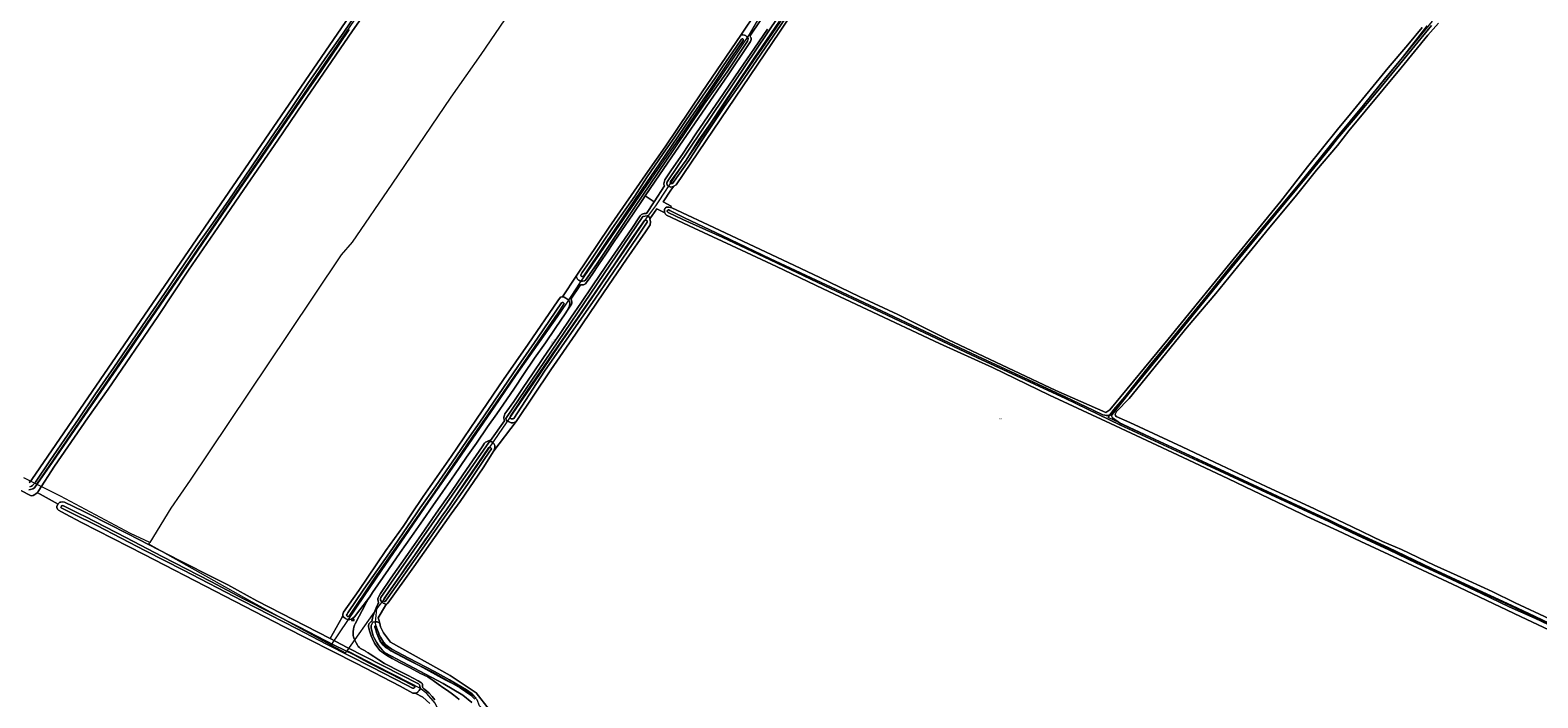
# Model space of a CAD drawing. Header units: metres. Extents: x 250001 to 257773, y 598992 to 609118.
# Tile 238 of 256: x 252382 to 253095, y 602631 to 602946. Entities that reach past the tile are written whole.
import ezdxf
from ezdxf.enums import TextEntityAlignment as Align
from ezdxf.lldxf.tags import DXFTag

# ---------------------------------------------------------------- set-up
doc = ezdxf.new("R2010")
doc.units = ezdxf.units.M
for name, color, linetype, lineweight in [('B-WE-GR-BOUWLAND-GV', 252, 'Continuous', 13), ('B-WE-GR-GROENVOORZIENING-GV', 252, 'Continuous', 18), ('B-WE-KG-GRENS_PERCEEL-G', 150, 'KG-PERCEEL', 18), ('B-WE-KG-GRENS_PERCEEL-S', 150, 'Continuous', 25), ('B-WE-OG-TOPOGRAFIE-T18', 2, 'Continuous', 18), ('B-WE-OG-WATER-GV', 252, 'Continuous', 18), ('B-WE-OG-WATER_SLOOT-GV', 252, 'Continuous', 18), ('B-WE-VH-VERHARDING_GESLOTEN-GV', 252, 'Continuous', 18), ('B-WE-VW-VERKEERSTEKEN_BORD-S', 252, 'Continuous', 25), ('X-XX-AL-REFERENTIE-G', 7, 'Continuous', 18)]:
    doc.layers.add(name, color=color, linetype=linetype, lineweight=lineweight)
doc.styles.add('NLCS-ISO', font='NLCS-ISO.ttf')
doc.styles.add('NLCS-ISO-ANNOTATIEF-T18', font='NLCS-ISO.ttf', dxfattribs={"height": 1.8})
doc.styles.get("Standard").update_dxf_attribs({"font": 'NLCS-ISO.ttf'})
tags = doc.linetypes.add('KG-PERCEEL', pattern='A,5.5,-2,["P",Standard,S=1.8,R=0,X=-0.5,Y=-0.9],-2,5.5,-2,[5,NLCS.SHX,S=0.75,R=0,X=0,Y=0],-2', length=19).pattern_tags.tags
tags[6] = DXFTag(74, 10)

# ---------------------------------------------------------------- blocks, each defined once
blk = doc.blocks.new('SKG-PERCEELNUMMER-SO')
at = {"style": 'NLCS-ISO', "oblique": 10, "flags": 1}
blk.add_attdef('GEMEENTECODE', text='', height=1.8, dxfattribs=at).set_placement((0, 2.6), align=Align.MIDDLE_CENTER)
at = {"style": 'NLCS-ISO', "oblique": 10}
blk.add_attdef('SECTIE', text='', height=1.8, dxfattribs=at).set_placement((-0.5, 0), align=Align.MIDDLE_RIGHT)
blk.add_attdef('PERCEELNUMMER', text='', height=1.8, dxfattribs=at).set_placement((0.5, 0), align=Align.MIDDLE_LEFT)
blk = doc.blocks.new('BS2021-132-Xref-KAD-20210617')
at = {"layer": 'B-WE-KG-GRENS_PERCEEL-G', "flags": 128}
for points in [[(252847.31, 603298.506), (252846.79, 603298.647), (252844.22, 603296.741), (252842.066, 603294.587), (252793.852, 603224.559), (252790.318, 603219.847), (252780.478, 603205.303), (252773.207, 603194.61), (252769.785, 603189.049), (252750.963, 603161.672), (252730.859, 603132.585), (252719.311, 603115.902), (252713.748, 603108.203), (252681.238, 603059.866), (252650.012, 603014.524), (252642.742, 603004.257), (252595.26, 602934.533), (252581.145, 602914.428), (252553.338, 602873.363), (252534.518, 602845.987), (252529.385, 602839.998), (252504.148, 602802.355), (252457.949, 602733.487), (252448.967, 602720.226), (252438.984, 602704.039)], [(252524.596, 602655.602), (252540.359, 602678.812), (252548.437, 602690.687), (252570.734, 602723.312), (252582.968, 602740.75), (252601.718, 602767.937), (252612.171, 602783.187), (252631.453, 602810.687), (252635.921, 602817.125), (252642.359, 602827.062), (252677.578, 602878.25), (252689.125, 602895), (252722.234, 602944), (252726.703, 602951.625), (252731.984, 602958.937), (252742.046, 602973.875), (252753.578, 602991.062), (252764.484, 603007.437), (252774.578, 603022.625), (252778.078, 603027.5), (252781.39, 603031.937), (252793.454, 603049.812), (252819.406, 603087.812), (252828.204, 603101.187), (252832.954, 603109.125), (252838.5, 603117.312), (252848.266, 603130.812), (252851.562, 603135.75), (252853.718, 603138.812), (252857.188, 603145.437), (252860.218, 603150.75), (252874.726, 603179.489), (252880.382, 603190.803), (252884.908, 603201.269), (252886.04, 603206.078), (252887.172, 603212.584), (252887.172, 603218.524), (252886.606, 603224.747), (252883.494, 603236.627), (252864.26, 603285.562), (252859.452, 603292.632)], [(253123.74, 602654.381), (252891.704, 602763.079), (253044.882, 602950.299), (252927.102, 603016.446), (252965.42, 603077.707), (252898.492, 603125.771), (252924.76, 603164.162)], [(252661.633, 603135.252), (252385.382, 602731.618)], [(252546.22, 602672.707), (252550.179, 602677.767), (252550.515, 602678.312), (252558.203, 602689.437), (252568.171, 602703.75), (252583.531, 602725.687), (252591.593, 602737.187), (252603.953, 602755.5), (252608.921, 602762.562), (252620.281, 602779.375), (252632.796, 602797.812), (252643.515, 602813.125), (252657.031, 602833.062), (252666.156, 602846.187), (252673.25, 602856.75), (252677.953, 602863.062), (252679.562, 602865.437), (252686.906, 602876.75), (252687.14, 602877.125), (252700.781, 602897), (252719.437, 602924.625), (252731.312, 602941.937), (252740.359, 602955.062), (252753.859, 602975.375), (252764.046, 602990.25), (252772.187, 603002.812), (252781.516, 603016.875), (252846.102, 603111.337)], [(252385.382, 602731.618), (252379.515, 602734.552)], [(252438.984, 602704.039), (252429.879, 602708.242), (252396.805, 602725.907), (252385.382, 602731.618)], [(252524.596, 602655.602), (252487.24, 602675.87), (252438.501, 602703.27), (252438.984, 602704.039)], [(252532.179, 602652.924), (252546.22, 602672.707)], [(252595.371, 602626.159), (252594.758, 602626.924), (252593.551, 602629.742), (252591.939, 602631.353), (252589.123, 602633.365), (252585.096, 602635.781), (252578.654, 602639.002), (252561.746, 602648.261), (252552.488, 602653.092), (252550.475, 602654.299), (252549.266, 602655.507), (252547.656, 602657.52), (252546.047, 602661.546), (252545.645, 602666.377), (252546.22, 602672.707)], [(252524.596, 602655.602), (252531.443, 602651.887), (252532.179, 602652.924)], [(252343.736, 602290.929), (252344.984, 602292.375), (252349.015, 602297.937), (252356.75, 602308.437), (252376.125, 602335.5), (252386.125, 602349.312), (252401.484, 602370.562), (252411.625, 602384.5), (252427.156, 602406), (252451.453, 602439.812), (252465.609, 602459.75), (252476.734, 602475.437), (252487.14, 602489.562), (252496.468, 602502.625), (252510.437, 602521.875), (252528.515, 602547.062), (252543.171, 602567.375), (252554.312, 602582.875), (252565.015, 602597.687), (252569.437, 602603.937), (252575.187, 602612.5), (252576.234, 602616), (252576.375, 602620), (252575.5, 602624.562), (252573.781, 602628.187), (252569.859, 602632.75), (252566.453, 602635.187), (252561.937, 602637.5), (252545.906, 602645.75), (252532.75, 602652.562), (252532.179, 602652.924)]]:
    blk.add_lwpolyline(points, dxfattribs=at)
at = {"layer": 'B-WE-KG-GRENS_PERCEEL-S', "xscale": 0.2, "yscale": 0.2, "zscale": 0.2}
for p, values in [((252699.245, 602903.175), {'PERCEELNUMMER': '172', 'SECTIE': 'M'}), ((252840.586, 602762.463), {'PERCEELNUMMER': '573', 'SECTIE': 'M'})]:
    blk.add_blockref('SKG-PERCEELNUMMER-SO', p, dxfattribs=at).add_auto_attribs(values)
blk = doc.blocks.new('SIE-WEG_VERKEERSBORD_PLAATSNAAM-SO')
at = {"color": 0, "linetype": 'ByBlock', "lineweight": 18}
blk.add_lwpolyline([(-3.2, -1.2), (3.2, -1.2), (3.2, 1.2), (-3.2, 1.2)], close=True, dxfattribs=at)
at = {"color": 0, "linetype": 'ByBlock', "lineweight": 18, "style": 'NLCS-ISO'}
blk.add_text('plaats', height=1.5, dxfattribs=at).set_placement((0, 0.2), align=Align.MIDDLE_CENTER)
blk = doc.blocks.new('BS2021-132-Xref-BGT-GRIJS-20210617-aangepast')
at = {"layer": 'B-WE-GR-BOUWLAND-GV', "flags": 128}
for points in [[(252555.935, 602976.103), (252534.77, 602945.7), (252511.114, 602911.354), (252499.49, 602894.1), (252483.385, 602870.79), (252471.085, 602852.775), (252457.238, 602832.65), (252442.833, 602810.881), (252419.325, 602776.481), (252409.695, 602762.926), (252393.918, 602740.078), (252386.245, 602728.177), (252385.799, 602727.606), (252395.612, 602722.215), (252395.824, 602722.53), (252396.391, 602723.014), (252396.924, 602723.147), (252397.642, 602723.19), (252398.6, 602723.105), (252407.453, 602718.832), (252409.969, 602717.571), (252428.658, 602708.197), (252453.286, 602695.343), (252469.537, 602687.117), (252475.757, 602684.1), (252489.557, 602676.509), (252524.209, 602658.616), (252529.849, 602668.788), (252530.199, 602669.295), (252530.128, 602669.503), (252530.102, 602669.767), (252530.122, 602670.181), (252530.437, 602671.045), (252537.658, 602681.419), (252550.475, 602700.236), (252558.584, 602711.605), (252562.597, 602717.571), (252568.118, 602725.778), (252581.336, 602744.655), (252593.324, 602762.225), (252606.026, 602780.972), (252617.664, 602797.781), (252631.638, 602818.25), (252632.9, 602819.868), (252633.599, 602820.069), (252633.825, 602820.045), (252640.424, 602829.868), (252655.923, 602852.938), (252674.179, 602879.264), (252682.381, 602890.905), (252699.844, 602916.967), (252718.081, 602943.72), (252725.561, 602954.693)], [(252381.939, 602732.455), (252382.653, 602732.921), (252383.192, 602733.728), (252565.599, 603000)], [(253047.685, 602949.454), (253042.599, 602943.65), (253029.995, 602928.214), (253012.99, 602907.742), (253005.306, 602898.446), (253000, 602891.591), (252990.094, 602879.979), (252979.935, 602867.325), (252967.918, 602852.941), (252954.766, 602836.804), (252942.459, 602821.637), (252928.996, 602805.707), (252915.316, 602788.954), (252901.525, 602772.095), (252895.589, 602765.98), (252894.994, 602764.609), (252895.097, 602764.095), (252895.442, 602763.602), (252901.902, 602760.7), (252926.582, 602749.206), (252944.915, 602740.551), (252966.31, 602730.427), (252989.111, 602719.872), (252993.958, 602717.571), (253000, 602714.701), (253006.898, 602711.404), (253021.14, 602704.496), (253030.212, 602700.648), (253045.563, 602693.353), (253056.539, 602688.369), (253073.033, 602680.817), (253083.81, 602675.593), (253100.078, 602668.025)], [(252749.838, 602965.254), (252736.44, 602945.123), (252687.508, 602873.006), (252686.425, 602872.379), (252685.127, 602870.451), (252681.397, 602864.909), (252685.152, 602862.963), (252684.9, 602862.247), (252685.521, 602862.077), (252687.867, 602861.113), (252705.44, 602852.801), (252719.075, 602846.429), (252743.53, 602834.964), (252755.484, 602829.163), (252774.402, 602820.115), (252792.265, 602811.743), (252813.724, 602800.985), (252815.938, 602799.954), (252866.87, 602775.877), (252890.55, 602765.426), (252892.402, 602766.749), (252919.919, 602800.087), (252950.61, 602837.657), (252973.213, 602865.333), (252985.72, 602881.447), (253000, 602899.116), (253006.014, 602906.595), (253023.955, 602928.355), (253033.103, 602939.189), (253039.899, 602947.358)], [(253121.51, 602652.492), (253086.416, 602669.034), (253054.343, 602684.31), (253032.969, 602694.263), (253010.962, 602704.53), (253000, 602709.758), (252985.425, 602716.386), (252982.958, 602717.571), (252948.511, 602734.111), (252929.369, 602743.028), (252912.315, 602751.122), (252892.72, 602760.193), (252863.846, 602773.687), (252836.973, 602786.646), (252811.958, 602797.975), (252777.801, 602814.145), (252756.942, 602823.907), (252734.963, 602834.377), (252713.731, 602844.343), (252696.144, 602852.574), (252683.027, 602858.631), (252682.586, 602859.108), (252682.201, 602859.784), (252678.408, 602861.649), (252675.193, 602856.923), (252675.407, 602855.491), (252675.225, 602854.17), (252673.08, 602850.807), (252664.063, 602837.928), (252653.189, 602821.994), (252639.996, 602802.486), (252628.325, 602785.58), (252611.953, 602761.268), (252601.459, 602747.264), (252596.424, 602739.292), (252585.565, 602723.47), (252581.38, 602717.571), (252563.6, 602692.501), (252551.466, 602675.302), (252550.97, 602674.928), (252550.685, 602674.95), (252550.229, 602674.273), (252546.776, 602668.364), (252547.272, 602666.977), (252547.577, 602665.755), (252547.966, 602664.201), (252549.354, 602661.426), (252552.624, 602656.866), (252580.874, 602641.205), (252593.165, 602632.978), (252599.211, 602625.148)], [(252571.214, 602627.948), (252567.92, 602630.943), (252564.265, 602632.823), (252564.191, 602632.802), (252563.122, 602632.922), (252557.204, 602636.133), (252536.533, 602646.81), (252502.46, 602664.171), (252469.864, 602680.973), (252436.343, 602698.413), (252406.633, 602713.434), (252399.046, 602717.571), (252395.852, 602719.312), (252395.316, 602719.734), (252395.049, 602720.499), (252395.044, 602721.07), (252395.351, 602721.827), (252395.612, 602722.215), (252385.799, 602727.606), (252385.753, 602727.547), (252385.169, 602726.972), (252384.656, 602726.655), (252383.849, 602726.261), (252382.984, 602726.078), (252190.586, 602825.051)]]:
    blk.add_lwpolyline(points, dxfattribs=at)
at = {"layer": 'B-WE-GR-GROENVOORZIENING-GV', "flags": 128}
for points in [[(252725.561, 602954.693), (252718.081, 602943.72), (252718.259, 602943.767), (252719.136, 602943.884), (252719.906, 602943.712), (252720.319, 602943.537), (252720.871, 602943.158), (252721.397, 602942.572), (252721.566, 602942.079), (252721.568, 602941.764), (252721.502, 602941.489), (252721.328, 602940.925), (252711.595, 602926.329), (252700.852, 602911.067), (252686.603, 602889.944), (252667.948, 602862.378), (252649.959, 602835.408), (252644.806, 602827.929), (252644.26, 602827.637), (252643.273, 602827.533), (252642.6, 602827.568), (252642.091, 602827.715), (252641.609, 602827.931), (252641.237, 602828.175), (252640.919, 602828.446), (252640.485, 602829.431), (252640.424, 602829.868), (252633.825, 602820.045), (252634.692, 602819.952), (252635.488, 602819.522), (252636.343, 602818.909), (252636.783, 602818.464), (252637.132, 602817.961), (252637.38, 602817.033), (252637.259, 602815.866), (252636.748, 602814.7), (252635.951, 602813.28), (252637.863, 602816.124), (252638.148, 602816.636), (252638.289, 602816.985), (252638.355, 602817.35), (252638.309, 602817.808), (252638.213, 602818.172), (252638.075, 602818.511), (252637.817, 602819.01), (252642.446, 602825.764), (252643.031, 602825.726), (252643.447, 602825.729), (252643.837, 602825.782), (252644.201, 602825.912), (252644.438, 602826.041), (252644.708, 602826.255), (252645.138, 602826.717), (252646.02, 602827.953), (252647.852, 602830.589), (252650.951, 602835.228), (252654.386, 602840.268), (252658.342, 602846.202), (252663.457, 602853.749), (252667.011, 602858.892), (252671.823, 602866.013), (252672.989, 602867.746), (252679.729, 602877.699), (252688.927, 602891.249), (252701.712, 602909.9), (252712.07, 602924.995), (252721.418, 602938.802), (252722.678, 602940.703), (252722.87, 602941.214), (252723.027, 602941.724), (252723.025, 602942.097), (252722.929, 602942.453), (252722.757, 602942.757), (252722.585, 602943.019), (252722.448, 602943.197), (252727.495, 602950.896)], [(252730.703, 602946.503), (252724.545, 602937.54), (252717.725, 602927.494), (252710.013, 602916.203), (252704.419, 602908.067), (252696.943, 602897.058), (252690.501, 602887.541), (252685.393, 602880.096), (252683.107, 602876.754), (252682.221, 602875.352), (252682.039, 602874.753), (252681.882, 602874.184), (252681.793, 602873.521), (252681.787, 602873.105), (252681.857, 602872.826), (252682.054, 602872.581), (252677.133, 602865.041), (252673.49, 602859.46), (252672.964, 602859.498), (252672.508, 602859.458), (252672.031, 602859.321), (252671.532, 602859.123), (252671.219, 602858.951), (252670.89, 602858.685), (252670.621, 602858.361), (252669.94, 602857.355), (252666.959, 602852.92), (252661.406, 602844.895), (252654.434, 602834.611), (252648.135, 602825.281), (252642.574, 602817.103), (252637.97, 602810.425), (252632.444, 602802.256), (252628.453, 602796.525), (252624.639, 602790.939), (252619.666, 602783.724), (252615.315, 602777.336), (252610.872, 602770.719), (252607.629, 602766.054), (252606.729, 602764.783), (252606.419, 602764.221), (252606.287, 602763.744), (252606.198, 602763.184), (252606.218, 602762.641), (252606.263, 602762.301), (252606.368, 602761.937), (252606.549, 602761.54), (252599.885, 602752.165), (252599.477, 602752.163), (252599.011, 602752.074), (252598.63, 602751.953), (252598.241, 602751.789), (252597.92, 602751.617), (252597.582, 602751.411), (252597.354, 602751.214), (252597.127, 602750.898), (252595.985, 602749.201), (252593.136, 602745.108), (252586.751, 602735.939), (252581.392, 602728.102), (252574.225, 602717.816), (252567.294, 602707.744), (252560.69, 602698.37), (252552.791, 602687.188), (252547.979, 602679.915), (252547.149, 602678.568), (252546.839, 602677.955), (252546.698, 602677.428), (252546.668, 602676.961), (252546.764, 602676.494), (252546.868, 602676.19), (252547.058, 602675.818), (252547.135, 602675.742), (252546.716, 602674.882), (252545.91, 602673.152), (252545.204, 602671.544), (252544.727, 602670.296), (252544.372, 602669.119), (252543.976, 602667.538), (252543.799, 602666.695), (252543.398, 602666.494), (252543.065, 602666.233), (252542.784, 602665.988), (252542.535, 602665.693), (252542.441, 602665.532), (252542.346, 602665.244), (252542.293, 602664.981), (252542.265, 602664.591), (252542.304, 602664.124), (252542.447, 602663.529), (252542.891, 602661.834), (252543.542, 602659.928), (252544.144, 602658.466), (252545.068, 602656.49), (252545.658, 602655.563), (252546.602, 602654.219), (252547.681, 602653.047), (252548.552, 602652.32), (252549.797, 602651.397), (252551.55, 602650.26), (252553.372, 602649.266), (252555.203, 602648.301), (252557.255, 602647.181), (252561.887, 602644.86), (252566.835, 602642.209), (252567.881, 602641.721), (252568.849, 602641.205), (252570.23, 602640.502), (252571.399, 602639.744), (252572.797, 602638.763), (252575.24, 602637.101), (252577.912, 602635.236), (252579.607, 602634.031), (252581.944, 602632.389), (252583.983, 602630.759), (252585.102, 602629.847)], [(252591.08, 602628.498), (252586.885, 602631.868), (252577.6, 602637.343), (252550.21, 602651.873), (252548.791, 602653.399), (252547.216, 602655.213), (252546.06, 602656.974), (252545.113, 602658.639), (252544.524, 602659.921), (252543.529, 602663.565), (252543.503, 602664.787), (252544.155, 602666.126), (252544.473, 602666.408), (252545.239, 602666.622), (252546.391, 602666.503), (252547.227, 602665.999), (252547.577, 602665.755), (252547.272, 602666.977), (252546.776, 602668.364), (252550.229, 602674.273), (252550.685, 602674.95), (252550.407, 602674.972), (252549.261, 602675.413), (252548.435, 602676.146), (252547.995, 602676.77), (252547.908, 602677.59), (252548.039, 602677.988), (252575.564, 602717.571), (252599.052, 602751.348), (252599.174, 602751.441), (252599.304, 602751.52), (252599.442, 602751.586), (252599.587, 602751.636), (252599.735, 602751.672), (252599.887, 602751.691), (252600.04, 602751.694), (252600.192, 602751.682), (252600.342, 602751.654), (252600.489, 602751.61), (252600.63, 602751.551), (252600.764, 602751.478), (252600.89, 602751.391), (252600.894, 602751.387), (252601.43, 602750.835), (252601.969, 602749.793), (252601.896, 602748.828), (252601.459, 602747.264), (252611.953, 602761.268), (252611.089, 602760.682), (252610.382, 602760.596), (252609.69, 602760.59), (252609.045, 602760.81), (252607.882, 602761.364), (252607.494, 602761.666), (252607.265, 602762.051), (252607.058, 602762.684), (252671.81, 602858.084), (252673.839, 602858.374), (252675.105, 602857.511), (252675.193, 602856.923), (252678.408, 602861.649), (252682.201, 602859.784), (252682.141, 602859.89), (252682.006, 602860.338), (252681.999, 602860.853), (252682.024, 602861.352), (252682.226, 602861.806), (252682.527, 602862.196), (252683.038, 602862.477), (252683.294, 602862.528), (252684.18, 602862.444), (252684.9, 602862.247), (252685.152, 602862.963), (252681.397, 602864.909), (252685.127, 602870.451), (252686.425, 602872.379), (252686.28, 602872.295), (252685.14, 602871.964), (252684.722, 602872.009), (252684.157, 602872.197), (252683.866, 602872.388), (252683.834, 602872.426), (252683.71, 602872.517), (252683.596, 602872.62), (252683.493, 602872.734), (252683.402, 602872.858), (252683.325, 602872.992), (252683.262, 602873.132), (252683.214, 602873.278), (252683.182, 602873.429), (252683.165, 602873.582), (252683.164, 602873.735), (252683.179, 602873.889), (252683.21, 602874.039), (252683.257, 602874.186), (252683.319, 602874.327), (252683.341, 602874.371), (252767.746, 603000)], [(252573.612, 602629.626), (252572.41, 602631.212), (252570.853, 602632.906), (252569.599, 602633.973), (252568.384, 602634.972), (252568.02, 602635.215), (252567.905, 602635.322), (252567.867, 602635.447), (252567.84, 602635.649), (252567.841, 602635.861), (252567.809, 602636.727), (252567.753, 602636.978), (252567.553, 602637.355), (252567.286, 602637.674), (252566.951, 602637.936), (252565.753, 602638.675), (252560.949, 602641.171), (252555.271, 602644.076), (252551.972, 602645.734), (252549.863, 602646.903), (252547.161, 602648.547), (252544.727, 602650.103), (252543.012, 602651.26), (252542.082, 602651.854), (252541.007, 602652.603), (252540.696, 602652.8), (252540.06, 602653.13), (252539.489, 602653.433), (252538.516, 602653.973), (252537.998, 602654.367), (252537.442, 602654.957), (252537.003, 602655.494), (252536.385, 602656.552), (252535.962, 602657.506), (252535.54, 602658.513), (252535.194, 602659.49), (252535.069, 602660.154), (252535.023, 602661.092), (252535.081, 602661.951), (252535.218, 602663.057), (252535.381, 602663.98), (252535.661, 602664.967), (252535.991, 602665.655), (252537.877, 602669.275), (252540.62, 602674.594), (252541.266, 602675.853), (252542.096, 602677.214), (252542.82, 602678.42), (252538.217, 602672.261), (252535.637, 602668.961), (252534.192, 602667.824), (252534.128, 602667.801), (252533.462, 602667.68), (252532.911, 602667.676), (252532.325, 602667.717), (252531.957, 602667.749), (252531.518, 602667.986), (252531.161, 602668.213), (252530.733, 602668.531), (252530.489, 602668.828), (252530.222, 602669.228), (252530.199, 602669.295), (252529.849, 602668.788), (252524.209, 602658.616), (252532.213, 602654.483), (252565.91, 602637.236), (252566.294, 602636.778), (252566.557, 602636.117), (252566.637, 602635.418), (252566.622, 602634.976), (252566.515, 602634.533), (252566.206, 602634.034), (252565.768, 602633.588), (252565.493, 602633.347), (252564.944, 602633.011), (252564.265, 602632.823), (252567.92, 602630.943), (252571.214, 602627.948)]]:
    blk.add_lwpolyline(points, dxfattribs=at)
at = {"layer": 'B-WE-OG-WATER-GV', "flags": 128}
for points in [[(252540.779, 602960.363), (252530.271, 602944.73), (252522.939, 602934.313), (252513.605, 602920.914), (252506.003, 602909.595), (252495.781, 602894.626), (252486.713, 602881.11), (252476.216, 602865.835), (252468.703, 602854.927), (252460.794, 602843.817), (252452.576, 602831.593), (252446.177, 602822.151), (252437.291, 602809.06), (252430.405, 602799.098), (252421.991, 602786.647), (252413.062, 602773.86), (252405.591, 602762.755), (252391.736, 602742.545), (252384.947, 602732.606), (252383.588, 602730.909), (252383.129, 602730.613), (252382.319, 602730.391)], [(252381.81, 602728.979), (252382.607, 602729.121), (252383.665, 602729.413), (252384.47, 602729.931), (252385.992, 602731.832), (252392.809, 602741.811), (252406.663, 602762.019), (252427.731, 602792.508), (252435.728, 602804.121), (252447.991, 602822.192), (252454.207, 602831.288), (252461.642, 602842.129), (252475.135, 602861.945), (252483.001, 602873.465), (252491.654, 602885.918), (252498.8, 602896.32), (252511.366, 602914.526), (252520.032, 602926.966), (252533.052, 602946.394)], [(253042.377, 602948.122), (253030.702, 602933.248), (253022.779, 602923.706), (253012.209, 602910.656), (253000, 602895.823), (252992.762, 602886.867), (252982.13, 602873.803), (252972.154, 602861.733), (252961.73, 602849.245), (252949.676, 602834.703), (252937.842, 602820.13), (252920.343, 602798.544), (252911.738, 602788.223), (252899.494, 602772.854), (252894.311, 602766.865), (252892.494, 602764.557), (252892.131, 602764.217), (252891.614, 602764.047), (252891.096, 602763.964), (252890.706, 602763.97), (252890.099, 602764.113), (252889.175, 602764.424), (252884.571, 602766.49), (252871.71, 602772.688), (252829.959, 602792.084), (252810.818, 602801.097), (252778.881, 602816.108), (252760.839, 602824.622), (252732.207, 602838.119), (252709.531, 602848.917), (252691.494, 602857.389), (252684.655, 602860.949), (252684.082, 602861.216), (252683.817, 602861.185), (252683.619, 602860.998), (252683.407, 602860.641), (252683.345, 602860.431), (252683.436, 602860.255), (252683.819, 602859.947), (252690.801, 602856.598), (252709.241, 602848.302), (252731.916, 602837.505), (252760.549, 602824.007), (252778.591, 602815.493), (252810.528, 602800.481), (252829.671, 602791.468), (252871.419, 602772.073), (252897.141, 602759.677), (252944.232, 602737.881), (252988.015, 602717.571), (252995.599, 602714.053), (253000, 602711.979), (253009.282, 602707.548), (253024.212, 602700.532), (253037.201, 602694.32), (253053.608, 602686.768), (253067.97, 602679.946), (253080.999, 602673.687), (253093.162, 602668.279), (253111.995, 602659.292)], [(252593.072, 602630.481), (252591.19, 602632.46), (252588.601, 602634.354), (252585.949, 602636.07), (252580.486, 602639.162), (252573.488, 602643.127), (252561.244, 602649.35), (252553.23, 602653.58), (252551.693, 602654.694), (252550.51, 602655.729), (252549.406, 602656.991), (252548.805, 602657.71), (252547.923, 602659.296), (252547.367, 602660.418), (252546.907, 602661.54), (252546.248, 602663.465), (252545.948, 602664.432), (252545.834, 602664.592), (252545.665, 602664.647), (252545.592, 602664.663), (252545.424, 602664.613), (252545.289, 602664.427), (252545.225, 602664.29), (252545.285, 602663.839), (252545.492, 602663.206), (252546.158, 602661.258), (252546.638, 602660.088), (252547.215, 602658.924), (252548.142, 602657.256), (252548.798, 602656.471), (252549.943, 602655.163), (252551.194, 602654.067), (252552.807, 602652.899), (252560.876, 602648.639), (252573.11, 602642.422), (252580.092, 602638.466), (252585.534, 602635.385), (252588.147, 602633.694), (252590.66, 602631.857), (252592.463, 602629.961)], [(253126.355, 602653.342), (253093.282, 602669.073), (253082.221, 602674.294), (253060.449, 602684.419), (253044.448, 602691.815), (253023.859, 602701.666), (253011.117, 602707.558), (253000, 602712.731), (252995.887, 602714.669), (252989.631, 602717.571), (252944.518, 602738.498), (252897.432, 602760.292), (252893.753, 602762.972), (252893.312, 602763.572), (252893.232, 602763.863), (252893.208, 602764.046), (252893.515, 602764.559), (252901.445, 602774.426), (252921.595, 602799.013), (252944.772, 602827.623), (252966.169, 602853.526), (252985.088, 602876.451), (252996.199, 602890.084), (253000, 602894.934), (253007.339, 602903.531), (253019.805, 602918.409), (253035.029, 602936.989), (253044.348, 602948.336)], [(252736.341, 602950.383), (252730.284, 602941.405), (252724.451, 602932.784), (252715.087, 602918.985), (252709.636, 602910.785), (252703.755, 602902.018), (252698.365, 602894.285), (252692.233, 602884.711), (252684.946, 602874.662), (252684.837, 602874.317), (252684.807, 602873.995), (252684.857, 602873.77), (252685.068, 602873.595), (252685.566, 602873.615), (252685.855, 602873.714), (252693.506, 602884.464), (252700.058, 602894.383), (252710.334, 602910.06), (252718.023, 602920.729), (252742.955, 602957.271)]]:
    blk.add_lwpolyline(points, dxfattribs=at)
for points in [[(252718.916, 602942.027), (252718.806, 602942.054), (252718.492, 602941.873), (252715.699, 602937.816), (252709.827, 602929.275), (252705.517, 602922.791), (252701.732, 602917.464), (252696.579, 602909.89), (252692.146, 602903.336), (252686.642, 602895.183), (252681.502, 602887.745), (252673.623, 602876.279), (252667.985, 602867.713), (252661.652, 602858.455), (252657.231, 602852.162), (252652.973, 602845.926), (252647.523, 602837.868), (252643.183, 602831.535), (252642.615, 602830.556), (252642.604, 602830.241), (252642.661, 602830.008), (252642.772, 602829.858), (252643.075, 602829.709), (252643.501, 602829.672), (252643.937, 602829.964), (252653.508, 602844.311), (252671.567, 602870.994), (252679.77, 602883.011), (252694.387, 602904.521), (252703.092, 602917.256), (252713.938, 602933.302), (252719.28, 602941.138), (252719.346, 602941.509), (252719.29, 602941.701), (252719.192, 602941.878), (252719.068, 602942.001)], [(252673.422, 602856.247), (252673.019, 602856.389), (252672.634, 602856.225), (252665.924, 602846.582), (252658.548, 602835.631), (252650.727, 602824.162), (252641.266, 602810.508), (252628.941, 602792.921), (252617.702, 602776.373), (252609.311, 602763.756), (252609.154, 602763.273), (252609.108, 602762.934), (252609.303, 602762.679), (252609.626, 602762.52), (252610.045, 602762.411), (252610.56, 602762.431), (252610.976, 602762.676), (252625.37, 602784.945), (252649.446, 602819.406), (252668.89, 602847.797), (252673.863, 602855.414), (252673.86, 602855.8), (252673.81, 602855.961), (252673.68, 602856.12)], [(252634.268, 602817.391), (252633.979, 602817.485), (252633.718, 602817.469), (252633.446, 602817.275), (252622.098, 602800.512), (252612.862, 602787.141), (252603.695, 602773.84), (252594.772, 602760.925), (252588.859, 602752.397), (252583.558, 602744.451), (252574.037, 602730.845), (252566.672, 602720.385), (252564.768, 602717.571), (252558.672, 602708.561), (252552.121, 602699.218), (252546.575, 602691.092), (252540.132, 602682.025), (252532.54, 602670.726), (252532.133, 602670.105), (252531.931, 602669.692), (252532.03, 602669.363), (252532.278, 602669.132), (252532.567, 602669.025), (252532.883, 602669.027), (252533.128, 602669.262), (252544.963, 602686.853), (252561.32, 602710.27), (252566.406, 602717.571), (252573.432, 602727.657), (252591.005, 602753.43), (252601.149, 602768.015), (252619.294, 602794.246), (252631.838, 602812.459), (252634.563, 602816.557), (252634.615, 602816.914), (252634.572, 602817.106)], [(252599.656, 602748.956), (252599.366, 602748.977), (252599.166, 602748.871), (252596.415, 602744.9), (252592.647, 602739.448), (252588.1, 602732.823), (252584.969, 602728.14), (252581.794, 602723.456), (252578.746, 602719.052), (252577.715, 602717.571), (252575.812, 602714.838), (252572.792, 602710.537), (252569.038, 602705.343), (252566.304, 602701.315), (252562.821, 602696.348), (252560.379, 602692.974), (252557.454, 602688.719), (252554.002, 602683.937), (252549.598, 602677.499), (252549.358, 602676.935), (252549.272, 602676.677), (252549.273, 602676.492), (252549.298, 602676.356), (252549.412, 602676.236), (252549.557, 602676.165), (252549.823, 602676.167), (252550.056, 602676.185), (252550.296, 602676.284), (252551.361, 602677.853), (252565.332, 602697.769), (252579.315, 602717.571), (252579.757, 602718.196), (252588.979, 602731.487), (252597.23, 602743.643), (252600.288, 602748.326), (252600.231, 602748.526), (252600.068, 602748.79), (252599.914, 602748.885)], [(252397.898, 602721.425), (252397.567, 602721.462), (252397.316, 602721.354), (252397.185, 602721.207), (252397.029, 602720.862), (252397.005, 602720.597), (252397.126, 602720.359), (252402.724, 602717.571), (252413.894, 602712.006), (252436.968, 602700.169), (252454.816, 602690.937), (252482.785, 602676.464), (252508.506, 602663.204), (252522.444, 602656.047), (252543.589, 602645.226), (252560.413, 602636.556), (252563.086, 602635.161), (252563.457, 602635.203), (252563.734, 602635.232), (252563.827, 602635.299), (252563.919, 602635.366), (252564.037, 602635.486), (252564.102, 602635.619), (252564.128, 602635.712), (252564.14, 602635.818), (252564.073, 602636.003), (252559.098, 602638.624), (252542.395, 602647.15), (252538.297, 602649.395), (252535.477, 602650.948), (252526.077, 602655.52), (252509.745, 602663.982), (252496.34, 602670.8), (252483.293, 602677.488), (252467.719, 602685.612), (252444.817, 602697.425), (252427.674, 602706.318), (252408.376, 602716.253), (252405.756, 602717.571), (252398.27, 602721.335)]]:
    blk.add_lwpolyline(points, close=True, dxfattribs=at)
at = {"layer": 'B-WE-OG-WATER_SLOOT-GV', "flags": 128}
for points in [[(252565.599, 603000), (252383.192, 602733.728), (252382.653, 602732.921), (252381.939, 602732.455)], [(252190.586, 602825.051), (252382.984, 602726.078), (252383.849, 602726.261), (252384.656, 602726.655), (252385.169, 602726.972), (252385.753, 602727.547), (252385.799, 602727.606), (252386.245, 602728.177), (252393.918, 602740.078), (252409.695, 602762.926), (252419.325, 602776.481), (252442.833, 602810.881), (252457.238, 602832.65), (252471.085, 602852.775), (252483.385, 602870.79), (252499.49, 602894.1), (252511.114, 602911.354), (252534.77, 602945.7), (252555.935, 602976.103)], [(252533.052, 602946.394), (252520.032, 602926.966), (252511.366, 602914.526), (252498.8, 602896.32), (252491.654, 602885.918), (252483.001, 602873.465), (252475.135, 602861.945), (252461.642, 602842.129), (252454.207, 602831.288), (252447.991, 602822.192), (252435.728, 602804.121), (252427.731, 602792.508), (252406.663, 602762.019), (252392.809, 602741.811), (252385.992, 602731.832), (252384.47, 602729.931), (252383.665, 602729.413), (252382.607, 602729.121), (252381.81, 602728.979)], [(252382.319, 602730.391), (252383.129, 602730.613), (252383.588, 602730.909), (252384.947, 602732.606), (252391.736, 602742.545), (252405.591, 602762.755), (252413.062, 602773.86), (252421.991, 602786.647), (252430.405, 602799.098), (252437.291, 602809.06), (252446.177, 602822.151), (252452.576, 602831.593), (252460.794, 602843.817), (252468.703, 602854.927), (252476.216, 602865.835), (252486.713, 602881.11), (252495.781, 602894.626), (252506.003, 602909.595), (252513.605, 602920.914), (252522.939, 602934.313), (252530.271, 602944.73), (252540.779, 602960.363)], [(253039.899, 602947.358), (253033.103, 602939.189), (253023.955, 602928.355), (253006.014, 602906.595), (253000, 602899.116), (252985.72, 602881.447), (252973.213, 602865.333), (252950.61, 602837.657), (252919.919, 602800.087), (252892.402, 602766.749), (252890.55, 602765.426), (252866.87, 602775.877), (252815.938, 602799.954), (252813.724, 602800.985), (252792.265, 602811.743), (252774.402, 602820.115), (252755.484, 602829.163), (252743.53, 602834.964), (252719.075, 602846.429), (252705.44, 602852.801), (252687.867, 602861.113), (252685.521, 602862.077), (252684.9, 602862.247), (252684.18, 602862.444), (252683.294, 602862.528), (252683.038, 602862.477), (252682.527, 602862.196), (252682.226, 602861.806), (252682.024, 602861.352), (252681.999, 602860.853), (252682.006, 602860.338), (252682.141, 602859.89), (252682.201, 602859.784), (252682.586, 602859.108), (252683.027, 602858.631), (252696.144, 602852.574), (252713.731, 602844.343), (252734.963, 602834.377), (252756.942, 602823.907), (252777.801, 602814.145), (252811.958, 602797.975), (252836.973, 602786.646), (252863.846, 602773.687), (252892.72, 602760.193), (252912.315, 602751.122), (252929.369, 602743.028), (252948.511, 602734.111), (252982.958, 602717.571), (252985.425, 602716.386), (253000, 602709.758), (253010.962, 602704.53), (253032.969, 602694.263), (253054.343, 602684.31), (253086.416, 602669.034), (253121.51, 602652.492)], [(252599.211, 602625.148), (252593.165, 602632.978), (252580.874, 602641.205), (252552.624, 602656.866), (252549.354, 602661.426), (252547.966, 602664.201), (252547.577, 602665.755), (252547.227, 602665.999), (252546.391, 602666.503), (252545.239, 602666.622), (252544.473, 602666.408), (252544.155, 602666.126), (252543.503, 602664.787), (252543.529, 602663.565), (252544.524, 602659.921), (252545.113, 602658.639), (252546.06, 602656.974), (252547.216, 602655.213), (252548.791, 602653.399), (252550.21, 602651.873), (252577.6, 602637.343), (252586.885, 602631.868), (252591.08, 602628.498)], [(253100.078, 602668.025), (253083.81, 602675.593), (253073.033, 602680.817), (253056.539, 602688.369), (253045.563, 602693.353), (253030.212, 602700.648), (253021.14, 602704.496), (253006.898, 602711.404), (253000, 602714.701), (252993.958, 602717.571), (252989.111, 602719.872), (252966.31, 602730.427), (252944.915, 602740.551), (252926.582, 602749.206), (252901.902, 602760.7), (252895.442, 602763.602), (252895.097, 602764.095), (252894.994, 602764.609), (252895.589, 602765.98), (252901.525, 602772.095), (252915.316, 602788.954), (252928.996, 602805.707), (252942.459, 602821.637), (252954.766, 602836.804), (252967.918, 602852.941), (252979.935, 602867.325), (252990.094, 602879.979), (253000, 602891.591), (253005.306, 602898.446), (253012.99, 602907.742), (253029.995, 602928.214), (253042.599, 602943.65), (253047.685, 602949.454)], [(253044.348, 602948.336), (253035.029, 602936.989), (253019.805, 602918.409), (253007.339, 602903.531), (253000, 602894.934), (252996.199, 602890.084), (252985.088, 602876.451), (252966.169, 602853.526), (252944.772, 602827.623), (252921.595, 602799.013), (252901.445, 602774.426), (252893.515, 602764.559), (252893.208, 602764.046), (252893.232, 602763.863), (252893.312, 602763.572), (252893.753, 602762.972), (252897.432, 602760.292), (252944.518, 602738.498), (252989.631, 602717.571), (252995.887, 602714.669), (253000, 602712.731), (253011.117, 602707.558), (253023.859, 602701.666), (253044.448, 602691.815), (253060.449, 602684.419), (253082.221, 602674.294), (253093.282, 602669.073), (253126.355, 602653.342)], [(252592.463, 602629.961), (252590.66, 602631.857), (252588.147, 602633.694), (252585.534, 602635.385), (252580.092, 602638.466), (252573.11, 602642.422), (252560.876, 602648.639), (252552.807, 602652.899), (252551.194, 602654.067), (252549.943, 602655.163), (252548.798, 602656.471), (252548.142, 602657.256), (252547.215, 602658.924), (252546.638, 602660.088), (252546.158, 602661.258), (252545.492, 602663.206), (252545.285, 602663.839), (252545.225, 602664.29), (252545.289, 602664.427), (252545.424, 602664.613), (252545.592, 602664.663), (252545.665, 602664.647), (252545.834, 602664.592), (252545.948, 602664.432), (252546.248, 602663.465), (252546.907, 602661.54), (252547.367, 602660.418), (252547.923, 602659.296), (252548.805, 602657.71), (252549.406, 602656.991), (252550.51, 602655.729), (252551.693, 602654.694), (252553.23, 602653.58), (252561.244, 602649.35), (252573.488, 602643.127), (252580.486, 602639.162), (252585.949, 602636.07), (252588.601, 602634.354), (252591.19, 602632.46), (252593.072, 602630.481)], [(253111.995, 602659.292), (253093.162, 602668.279), (253080.999, 602673.687), (253067.97, 602679.946), (253053.608, 602686.768), (253037.201, 602694.32), (253024.212, 602700.532), (253009.282, 602707.548), (253000, 602711.979), (252995.599, 602714.053), (252988.015, 602717.571), (252944.232, 602737.881), (252897.141, 602759.677), (252871.419, 602772.073), (252829.671, 602791.468), (252810.528, 602800.481), (252778.591, 602815.493), (252760.549, 602824.007), (252731.916, 602837.505), (252709.241, 602848.302), (252690.801, 602856.598), (252683.819, 602859.947), (252683.436, 602860.255), (252683.345, 602860.431), (252683.407, 602860.641), (252683.619, 602860.998), (252683.817, 602861.185), (252684.082, 602861.216), (252684.655, 602860.949), (252691.494, 602857.389), (252709.531, 602848.917), (252732.207, 602838.119), (252760.839, 602824.622), (252778.881, 602816.108), (252810.818, 602801.097), (252829.959, 602792.084), (252871.71, 602772.688), (252884.571, 602766.49), (252889.175, 602764.424), (252890.099, 602764.113), (252890.706, 602763.97), (252891.096, 602763.964), (252891.614, 602764.047), (252892.131, 602764.217), (252892.494, 602764.557), (252894.311, 602766.865), (252899.494, 602772.854), (252911.738, 602788.223), (252920.343, 602798.544), (252937.842, 602820.13), (252949.676, 602834.703), (252961.73, 602849.245), (252972.154, 602861.733), (252982.13, 602873.803), (252992.762, 602886.867), (253000, 602895.823), (253012.209, 602910.656), (253022.779, 602923.706), (253030.702, 602933.248), (253042.377, 602948.122)], [(252767.746, 603000), (252683.341, 602874.371), (252683.319, 602874.327), (252683.257, 602874.186), (252683.21, 602874.039), (252683.179, 602873.889), (252683.164, 602873.735), (252683.165, 602873.582), (252683.182, 602873.429), (252683.214, 602873.278), (252683.262, 602873.132), (252683.325, 602872.992), (252683.402, 602872.858), (252683.493, 602872.734), (252683.596, 602872.62), (252683.71, 602872.517), (252683.834, 602872.426), (252683.866, 602872.388), (252684.157, 602872.197), (252684.722, 602872.009), (252685.14, 602871.964), (252686.28, 602872.295), (252686.425, 602872.379), (252687.508, 602873.006), (252736.44, 602945.123), (252749.838, 602965.254)], [(252742.955, 602957.271), (252718.023, 602920.729), (252710.334, 602910.06), (252700.058, 602894.383), (252693.506, 602884.464), (252685.855, 602873.714), (252685.566, 602873.615), (252685.068, 602873.595), (252684.857, 602873.77), (252684.807, 602873.995), (252684.837, 602874.317), (252684.946, 602874.662), (252692.233, 602884.711), (252698.365, 602894.285), (252703.755, 602902.018), (252709.636, 602910.785), (252715.087, 602918.985), (252724.451, 602932.784), (252730.284, 602941.405), (252736.341, 602950.383)]]:
    blk.add_lwpolyline(points, dxfattribs=at)
for points in [[(252719.906, 602943.712), (252719.136, 602943.884), (252718.259, 602943.767), (252718.081, 602943.72), (252699.844, 602916.967), (252682.381, 602890.905), (252674.179, 602879.264), (252655.923, 602852.938), (252640.424, 602829.868), (252640.485, 602829.431), (252640.919, 602828.446), (252641.237, 602828.175), (252641.609, 602827.931), (252642.091, 602827.715), (252642.6, 602827.568), (252643.273, 602827.533), (252644.26, 602827.637), (252644.806, 602827.929), (252649.959, 602835.408), (252667.948, 602862.378), (252686.603, 602889.944), (252700.852, 602911.067), (252711.595, 602926.329), (252721.328, 602940.925), (252721.502, 602941.489), (252721.568, 602941.764), (252721.566, 602942.079), (252721.397, 602942.572), (252720.871, 602943.158), (252720.319, 602943.537)], [(252718.492, 602941.873), (252718.806, 602942.054), (252718.916, 602942.027), (252719.068, 602942.001), (252719.192, 602941.878), (252719.29, 602941.701), (252719.346, 602941.509), (252719.28, 602941.138), (252713.938, 602933.302), (252703.092, 602917.256), (252694.387, 602904.521), (252679.77, 602883.011), (252671.567, 602870.994), (252653.508, 602844.311), (252643.937, 602829.964), (252643.501, 602829.672), (252643.075, 602829.709), (252642.772, 602829.858), (252642.661, 602830.008), (252642.604, 602830.241), (252642.615, 602830.556), (252643.183, 602831.535), (252647.523, 602837.868), (252652.973, 602845.926), (252657.231, 602852.162), (252661.652, 602858.455), (252667.985, 602867.713), (252673.623, 602876.279), (252681.502, 602887.745), (252686.642, 602895.183), (252692.146, 602903.336), (252696.579, 602909.89), (252701.732, 602917.464), (252705.517, 602922.791), (252709.827, 602929.275), (252715.699, 602937.816)], [(252675.105, 602857.511), (252673.839, 602858.374), (252671.81, 602858.084), (252607.058, 602762.684), (252607.265, 602762.051), (252607.494, 602761.666), (252607.882, 602761.364), (252609.045, 602760.81), (252609.69, 602760.59), (252610.382, 602760.596), (252611.089, 602760.682), (252611.953, 602761.268), (252628.325, 602785.58), (252639.996, 602802.486), (252653.189, 602821.994), (252664.063, 602837.928), (252673.08, 602850.807), (252675.225, 602854.17), (252675.407, 602855.491), (252675.193, 602856.923)], [(252672.634, 602856.225), (252673.019, 602856.389), (252673.422, 602856.247), (252673.68, 602856.12), (252673.81, 602855.961), (252673.86, 602855.8), (252673.863, 602855.414), (252668.89, 602847.797), (252649.446, 602819.406), (252625.37, 602784.945), (252610.976, 602762.676), (252610.56, 602762.431), (252610.045, 602762.411), (252609.626, 602762.52), (252609.303, 602762.679), (252609.108, 602762.934), (252609.154, 602763.273), (252609.311, 602763.756), (252617.702, 602776.373), (252628.941, 602792.921), (252641.266, 602810.508), (252650.727, 602824.162), (252658.548, 602835.631), (252665.924, 602846.582)], [(252636.783, 602818.464), (252636.343, 602818.909), (252635.488, 602819.522), (252634.692, 602819.952), (252633.825, 602820.045), (252633.599, 602820.069), (252632.9, 602819.868), (252631.638, 602818.25), (252617.664, 602797.781), (252606.026, 602780.972), (252593.324, 602762.225), (252581.336, 602744.655), (252568.118, 602725.778), (252562.597, 602717.571), (252558.584, 602711.605), (252550.475, 602700.236), (252537.658, 602681.419), (252530.437, 602671.045), (252530.122, 602670.181), (252530.102, 602669.767), (252530.128, 602669.503), (252530.199, 602669.295), (252530.222, 602669.228), (252530.489, 602668.828), (252530.733, 602668.531), (252531.161, 602668.213), (252531.518, 602667.986), (252531.957, 602667.749), (252532.325, 602667.717), (252532.911, 602667.676), (252533.462, 602667.68), (252534.128, 602667.801), (252534.192, 602667.824), (252535.637, 602668.961), (252538.217, 602672.261), (252542.82, 602678.42), (252544.119, 602680.337), (252546.632, 602684.107), (252551.656, 602691.29), (252557.236, 602699.302), (252562.568, 602706.865), (252568.114, 602714.69), (252572.692, 602721.291), (252577.339, 602728.095), (252582.852, 602736.03), (252588.588, 602744.364), (252593.243, 602751.04), (252598.49, 602758.612), (252602.817, 602764.828), (252607.388, 602771.37), (252611.159, 602776.947), (252615.536, 602783.369), (252620.735, 602791.044), (252625.826, 602798.438), (252630.412, 602805.141), (252635.41, 602812.475), (252635.951, 602813.28), (252636.748, 602814.7), (252637.259, 602815.866), (252637.38, 602817.033), (252637.132, 602817.961)], [(252634.572, 602817.106), (252634.615, 602816.914), (252634.563, 602816.557), (252631.838, 602812.459), (252619.294, 602794.246), (252601.149, 602768.015), (252591.005, 602753.43), (252573.432, 602727.657), (252566.406, 602717.571), (252561.32, 602710.27), (252544.963, 602686.853), (252533.128, 602669.262), (252532.883, 602669.027), (252532.567, 602669.025), (252532.278, 602669.132), (252532.03, 602669.363), (252531.931, 602669.692), (252532.133, 602670.105), (252532.54, 602670.726), (252540.132, 602682.025), (252546.575, 602691.092), (252552.121, 602699.218), (252558.672, 602708.561), (252564.768, 602717.571), (252566.672, 602720.385), (252574.037, 602730.845), (252583.558, 602744.451), (252588.859, 602752.397), (252594.772, 602760.925), (252603.695, 602773.84), (252612.862, 602787.141), (252622.098, 602800.512), (252633.446, 602817.275), (252633.718, 602817.469), (252633.979, 602817.485), (252634.268, 602817.391)], [(252600.192, 602751.682), (252600.04, 602751.694), (252599.887, 602751.691), (252599.735, 602751.672), (252599.587, 602751.636), (252599.442, 602751.586), (252599.304, 602751.52), (252599.174, 602751.441), (252599.052, 602751.348), (252575.564, 602717.571), (252548.039, 602677.988), (252547.908, 602677.59), (252547.995, 602676.77), (252548.435, 602676.146), (252549.261, 602675.413), (252550.407, 602674.972), (252550.685, 602674.95), (252550.97, 602674.928), (252551.466, 602675.302), (252563.6, 602692.501), (252581.38, 602717.571), (252585.565, 602723.47), (252596.424, 602739.292), (252601.459, 602747.264), (252601.896, 602748.828), (252601.969, 602749.793), (252601.43, 602750.835), (252600.894, 602751.387), (252600.89, 602751.391), (252600.764, 602751.478), (252600.63, 602751.551), (252600.489, 602751.61), (252600.342, 602751.654)], [(252599.166, 602748.871), (252599.366, 602748.977), (252599.656, 602748.956), (252599.914, 602748.885), (252600.068, 602748.79), (252600.231, 602748.526), (252600.288, 602748.326), (252597.23, 602743.643), (252588.979, 602731.487), (252579.757, 602718.196), (252579.315, 602717.571), (252565.332, 602697.769), (252551.361, 602677.853), (252550.296, 602676.284), (252550.056, 602676.185), (252549.823, 602676.167), (252549.557, 602676.165), (252549.412, 602676.236), (252549.298, 602676.356), (252549.273, 602676.492), (252549.272, 602676.677), (252549.358, 602676.935), (252549.598, 602677.499), (252554.002, 602683.937), (252557.454, 602688.719), (252560.379, 602692.974), (252562.821, 602696.348), (252566.304, 602701.315), (252569.038, 602705.343), (252572.792, 602710.537), (252575.812, 602714.838), (252577.715, 602717.571), (252578.746, 602719.052), (252581.794, 602723.456), (252584.969, 602728.14), (252588.1, 602732.823), (252592.647, 602739.448), (252596.415, 602744.9)], [(252398.6, 602723.105), (252397.642, 602723.19), (252396.924, 602723.147), (252396.391, 602723.014), (252395.824, 602722.53), (252395.612, 602722.215), (252395.351, 602721.827), (252395.044, 602721.07), (252395.049, 602720.499), (252395.316, 602719.734), (252395.852, 602719.312), (252399.046, 602717.571), (252406.633, 602713.434), (252436.343, 602698.413), (252469.864, 602680.973), (252502.46, 602664.171), (252536.533, 602646.81), (252557.204, 602636.133), (252563.122, 602632.922), (252564.191, 602632.802), (252564.265, 602632.823), (252564.944, 602633.011), (252565.493, 602633.347), (252565.768, 602633.588), (252566.206, 602634.034), (252566.515, 602634.533), (252566.622, 602634.976), (252566.637, 602635.418), (252566.557, 602636.117), (252566.294, 602636.778), (252565.91, 602637.236), (252532.213, 602654.483), (252524.209, 602658.616), (252489.557, 602676.509), (252475.757, 602684.1), (252469.537, 602687.117), (252453.286, 602695.343), (252428.658, 602708.197), (252409.969, 602717.571), (252407.453, 602718.832)], [(252397.316, 602721.354), (252397.567, 602721.462), (252397.898, 602721.425), (252398.27, 602721.335), (252405.756, 602717.571), (252408.376, 602716.253), (252427.674, 602706.318), (252444.817, 602697.425), (252467.719, 602685.612), (252483.293, 602677.488), (252496.34, 602670.8), (252509.745, 602663.982), (252526.077, 602655.52), (252535.477, 602650.948), (252538.297, 602649.395), (252542.395, 602647.15), (252559.098, 602638.624), (252564.073, 602636.003), (252564.14, 602635.818), (252564.128, 602635.712), (252564.102, 602635.619), (252564.037, 602635.486), (252563.919, 602635.366), (252563.827, 602635.299), (252563.734, 602635.232), (252563.457, 602635.203), (252563.086, 602635.161), (252560.413, 602636.556), (252543.589, 602645.226), (252522.444, 602656.047), (252508.506, 602663.204), (252482.785, 602676.464), (252454.816, 602690.937), (252436.968, 602700.169), (252413.894, 602712.006), (252402.724, 602717.571), (252397.126, 602720.359), (252397.005, 602720.597), (252397.029, 602720.862), (252397.185, 602721.207)]]:
    blk.add_lwpolyline(points, close=True, dxfattribs=at)
at = {"layer": 'B-WE-VH-VERHARDING_GESLOTEN-GV', "flags": 128}
for points in [[(252727.495, 602950.896), (252722.448, 602943.197), (252722.585, 602943.019), (252722.757, 602942.757), (252722.929, 602942.453), (252723.025, 602942.097), (252723.027, 602941.724), (252722.87, 602941.214), (252722.678, 602940.703), (252721.418, 602938.802), (252712.07, 602924.995), (252701.712, 602909.9), (252688.927, 602891.249), (252679.729, 602877.699), (252672.989, 602867.746), (252677.133, 602865.041), (252682.054, 602872.581), (252681.857, 602872.826), (252681.787, 602873.105), (252681.793, 602873.521), (252681.882, 602874.184), (252682.039, 602874.753), (252682.221, 602875.352), (252683.107, 602876.754), (252685.393, 602880.096), (252690.501, 602887.541), (252696.943, 602897.058), (252704.419, 602908.067), (252710.013, 602916.203), (252717.725, 602927.494), (252724.545, 602937.54), (252730.703, 602946.503)], [(252585.102, 602629.847), (252583.983, 602630.759), (252581.944, 602632.389), (252579.607, 602634.031), (252577.912, 602635.236), (252575.24, 602637.101), (252572.797, 602638.763), (252571.399, 602639.744), (252570.23, 602640.502), (252568.849, 602641.205), (252567.881, 602641.721), (252566.835, 602642.209), (252561.887, 602644.86), (252557.255, 602647.181), (252555.203, 602648.301), (252553.372, 602649.266), (252551.55, 602650.26), (252549.797, 602651.397), (252548.552, 602652.32), (252547.681, 602653.047), (252546.602, 602654.219), (252545.658, 602655.563), (252545.068, 602656.49), (252544.144, 602658.466), (252543.542, 602659.928), (252542.891, 602661.834), (252542.447, 602663.529), (252542.304, 602664.124), (252542.265, 602664.591), (252542.293, 602664.981), (252542.346, 602665.244), (252542.441, 602665.532), (252542.535, 602665.693), (252542.784, 602665.988), (252543.065, 602666.233), (252543.398, 602666.494), (252543.799, 602666.695), (252543.976, 602667.538), (252544.372, 602669.119), (252544.727, 602670.296), (252545.204, 602671.544), (252545.91, 602673.152), (252546.716, 602674.882), (252547.135, 602675.742), (252547.058, 602675.818), (252546.868, 602676.19), (252546.764, 602676.494), (252546.668, 602676.961), (252546.698, 602677.428), (252546.839, 602677.955), (252547.149, 602678.568), (252547.979, 602679.915), (252552.791, 602687.188), (252560.69, 602698.37), (252567.294, 602707.744), (252574.225, 602717.816), (252581.392, 602728.102), (252586.751, 602735.939), (252593.136, 602745.108), (252595.985, 602749.201), (252597.127, 602750.898), (252597.354, 602751.214), (252597.582, 602751.411), (252597.92, 602751.617), (252598.241, 602751.789), (252598.63, 602751.953), (252599.011, 602752.074), (252599.477, 602752.163), (252599.885, 602752.165), (252606.549, 602761.54), (252606.368, 602761.937), (252606.263, 602762.301), (252606.218, 602762.641), (252606.198, 602763.184), (252606.287, 602763.744), (252606.419, 602764.221), (252606.729, 602764.783), (252607.629, 602766.054), (252610.872, 602770.719), (252615.315, 602777.336), (252619.666, 602783.724), (252624.639, 602790.939), (252628.453, 602796.525), (252632.444, 602802.256), (252637.97, 602810.425), (252642.574, 602817.103), (252648.135, 602825.281), (252654.434, 602834.611), (252661.406, 602844.895), (252666.959, 602852.92), (252669.94, 602857.355), (252670.621, 602858.361), (252670.89, 602858.685), (252671.219, 602858.951), (252671.532, 602859.123), (252672.031, 602859.321), (252672.508, 602859.458), (252672.964, 602859.498), (252673.49, 602859.46), (252677.133, 602865.041), (252672.989, 602867.746), (252671.823, 602866.013), (252667.011, 602858.892), (252663.457, 602853.749), (252658.342, 602846.202), (252654.386, 602840.268), (252650.951, 602835.228), (252647.852, 602830.589), (252646.02, 602827.953), (252645.138, 602826.717), (252644.708, 602826.255), (252644.438, 602826.041), (252644.201, 602825.912), (252643.837, 602825.782), (252643.447, 602825.729), (252643.031, 602825.726), (252642.446, 602825.764), (252637.817, 602819.01), (252638.075, 602818.511), (252638.213, 602818.172), (252638.309, 602817.808), (252638.355, 602817.35), (252638.289, 602816.985), (252638.148, 602816.636), (252637.863, 602816.124), (252635.951, 602813.28), (252635.41, 602812.475), (252630.412, 602805.141), (252625.826, 602798.438), (252620.735, 602791.044), (252615.536, 602783.369), (252611.159, 602776.947), (252607.388, 602771.37), (252602.817, 602764.828), (252598.49, 602758.612), (252593.243, 602751.04), (252588.588, 602744.364), (252582.852, 602736.03), (252577.339, 602728.095), (252572.692, 602721.291), (252568.114, 602714.69), (252562.568, 602706.865), (252557.236, 602699.302), (252551.656, 602691.29), (252546.632, 602684.107), (252544.119, 602680.337), (252542.82, 602678.42), (252542.096, 602677.214), (252541.266, 602675.853), (252540.62, 602674.594), (252537.877, 602669.275), (252535.991, 602665.655), (252535.661, 602664.967), (252535.381, 602663.98), (252535.218, 602663.057), (252535.081, 602661.951), (252535.023, 602661.092), (252535.069, 602660.154), (252535.194, 602659.49), (252535.54, 602658.513), (252535.962, 602657.506), (252536.385, 602656.552), (252537.003, 602655.494), (252537.442, 602654.957), (252537.998, 602654.367), (252538.516, 602653.973), (252539.489, 602653.433), (252540.06, 602653.13), (252540.696, 602652.8), (252541.007, 602652.603), (252542.082, 602651.854), (252543.012, 602651.26), (252544.727, 602650.103), (252547.161, 602648.547), (252549.863, 602646.903), (252551.972, 602645.734), (252555.271, 602644.076), (252560.949, 602641.171), (252565.753, 602638.675), (252566.951, 602637.936), (252567.286, 602637.674), (252567.553, 602637.355), (252567.753, 602636.978), (252567.809, 602636.727), (252567.841, 602635.861), (252567.84, 602635.649), (252567.867, 602635.447), (252567.905, 602635.322), (252568.02, 602635.215), (252568.384, 602634.972), (252569.599, 602633.973), (252570.853, 602632.906), (252572.41, 602631.212), (252573.612, 602629.626)]]:
    blk.add_lwpolyline(points, dxfattribs=at)
at = {"layer": 'B-WE-VW-VERKEERSTEKEN_BORD-S', "xscale": 0.2, "yscale": 0.2, "zscale": 0.2}
blk.add_blockref('SIE-WEG_VERKEERSBORD_PLAATSNAAM-SO', (252534.92, 602667.497), dxfattribs=at)
at = {"layer": 'B-WE-OG-TOPOGRAFIE-T18', "style": 'NLCS-ISO-ANNOTATIEF-T18'}
blk.add_text('Vierhuizerweg', height=0.36, rotation=55.5, dxfattribs=at).set_placement((252629.06, 602798.781), align=Align.MIDDLE)

msp = doc.modelspace()

# ---------------------------------------------------------------- block references
at = {"layer": 'X-XX-AL-REFERENTIE-G'}
for name in ['BS2021-132-Xref-BGT-GRIJS-20210617-aangepast', 'BS2021-132-Xref-KAD-20210617']:
    msp.add_blockref(name, (0, 0), dxfattribs=at)

doc.saveas('drawing.dxf')
